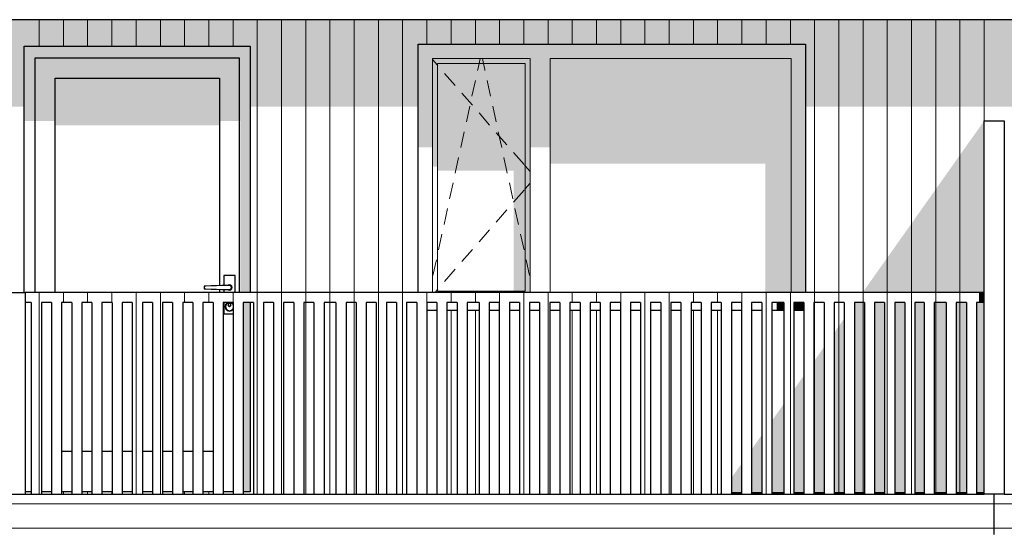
# Model space of a CAD drawing. Header units: millimetres. Extents: x 158900 to 201770, y 72497 to 86342.
# Tile 7 of 13: x 185831 to 190709, y 81000 to 83542. Entities that reach past the tile are written whole.
import ezdxf

# ---------------------------------------------------------------- set-up
doc = ezdxf.new("R2010")
doc.units = ezdxf.units.MM
doc.header["$LTSCALE"] = 0.5
doc.header["$MEASUREMENT"] = 0
doc.linetypes.add('PLINE', pattern=[0])
for name, color, linetype in [('222- Søyler (Nye konstruksjoner)', 7, 'Continuous'), ('23-- Yttervegger(Nye konstruksjoner)', 7, 'Continuous'), ('231- Bærende yttervegger(Nye konstruksjoner)', 7, 'Continuous'), ('244- Vinduer_ dører_ foldevegger(Nye konstruksjoner)', 7, 'Continuous'), ('25-- Dekker(Nye konstruksjoner)', 7, 'Continuous'), ('265- Gesimser_ takrenner og nedløp(Nye konstruksjoner)', 7, 'Continuous')]:
    doc.layers.add(name, color=color, linetype=linetype)
doc.layers.add('234- Vinduer_ dører_ porter(Nye konstruksjoner)', color=7, linetype='Continuous', lineweight=0)
doc.layers.add('235- Utvendig kledning og overflate(Nye konstruksjoner)', color=7, linetype='Continuous', lineweight=0)

# ---------------------------------------------------------------- blocks, each defined once
blk = doc.blocks.new('*X54')
at = {"layer": '235- Utvendig kledning og overflate(Nye konstruksjoner)', "linetype": 'PLINE'}
for p, q in [((185928.2, 83542.1), (185928.2, 83410)), ((185928.2, 83410), (185928.2, 83542.1)), ((186048.2, 83542.1), (186048.2, 83410)), ((186048.2, 83410), (186048.2, 83542.1)), ((186168.2, 83542.1), (186168.2, 83410)), ((186168.2, 83410), (186168.2, 83542.1)), ((186288.3, 83542.1), (186288.3, 83410)), ((186288.3, 83410), (186288.3, 83542.1)), ((186408.3, 83542.1), (186408.3, 83410)), ((186408.3, 83410), (186408.3, 83542.1)), ((186528.3, 83542.1), (186528.3, 83410)), ((186528.3, 83410), (186528.3, 83542.1)), ((186648.4, 83542.1), (186648.4, 83410)), ((186648.4, 83410), (186648.4, 83542.1)), ((186768.4, 83542.1), (186768.4, 83410)), ((186768.4, 83410), (186768.4, 83542.1)), ((186888.4, 83542.1), (186888.4, 83410)), ((186888.4, 83410), (186888.4, 83542.1)), ((187008.4, 83542.1), (187008.4, 82190)), ((187008.4, 82190), (187008.4, 83542.1)), ((187128.5, 83542.1), (187128.5, 82190)), ((187128.5, 82190), (187128.5, 83542.1)), ((187248.5, 83542.1), (187248.5, 82190)), ((187248.5, 82190), (187248.5, 83542.1)), ((187368.5, 83542.1), (187368.5, 82190)), ((187368.5, 82190), (187368.5, 83542.1)), ((187488.6, 83542.1), (187488.6, 82190)), ((187488.6, 82190), (187488.6, 83542.1)), ((187608.6, 83542.1), (187608.6, 82190)), ((187608.6, 82190), (187608.6, 83542.1)), ((187728.6, 83542.1), (187728.6, 82190)), ((187728.6, 82190), (187728.6, 83542.1)), ((187848.7, 83542.1), (187848.7, 83420)), ((187848.7, 83420), (187848.7, 83542.1)), ((187968.7, 83542.1), (187968.7, 83420)), ((187968.7, 83420), (187968.7, 83542.1)), ((188088.7, 83542.1), (188088.7, 83420)), ((188088.7, 83420), (188088.7, 83542.1)), ((188208.8, 83542.1), (188208.8, 83420)), ((188208.8, 83420), (188208.8, 83542.1)), ((188328.8, 83542.1), (188328.8, 83420)), ((188328.8, 83420), (188328.8, 83542.1)), ((188448.8, 83542.1), (188448.8, 83420)), ((188448.8, 83420), (188448.8, 83542.1)), ((188568.9, 83542.1), (188568.9, 83420)), ((188568.9, 83420), (188568.9, 83542.1)), ((188688.9, 83542.1), (188688.9, 83420)), ((188688.9, 83420), (188688.9, 83542.1)), ((188808.9, 83542.1), (188808.9, 83420)), ((188808.9, 83420), (188808.9, 83542.1)), ((188928.9, 83542.1), (188928.9, 83420)), ((188928.9, 83420), (188928.9, 83542.1)), ((189049, 83542.1), (189049, 83420)), ((189049, 83420), (189049, 83542.1)), ((189169, 83542.1), (189169, 83420)), ((189169, 83420), (189169, 83542.1)), ((189289, 83542.1), (189289, 83420)), ((189289, 83420), (189289, 83542.1)), ((189409.1, 83542.1), (189409.1, 83420)), ((189409.1, 83420), (189409.1, 83542.1)), ((189529.1, 83542.1), (189529.1, 83420)), ((189529.1, 83420), (189529.1, 83542.1)), ((189649.1, 83542.1), (189649.1, 83420)), ((189649.1, 83420), (189649.1, 83542.1)), ((189769.2, 83542.1), (189769.2, 82190)), ((189769.2, 82190), (189769.2, 83542.1)), ((189889.2, 83542.1), (189889.2, 82190)), ((189889.2, 82190), (189889.2, 83542.1)), ((190009.2, 83542.1), (190009.2, 82190)), ((190009.2, 82190), (190009.2, 83542.1)), ((190129.3, 83542.1), (190129.3, 82190)), ((190129.3, 82190), (190129.3, 83542.1)), ((190249.3, 83542.1), (190249.3, 82190)), ((190249.3, 82190), (190249.3, 83542.1)), ((190369.3, 83542.1), (190369.3, 82190)), ((190369.3, 82190), (190369.3, 83542.1)), ((190489.3, 83542.1), (190489.3, 82190)), ((190489.3, 82190), (190489.3, 83542.1)), ((190609.4, 83542.1), (190609.4, 83040)), ((190609.4, 83040), (190609.4, 83542.1))]:
    blk.add_line(p, q, dxfattribs=at)
blk = doc.blocks.new('*X58')
at = {"layer": '235- Utvendig kledning og overflate(Nye konstruksjoner)', "linetype": 'PLINE'}
for p, q in [((187248.5, 82140), (187248.5, 81200)), ((187248.5, 81200), (187248.5, 82140))]:
    blk.add_line(p, q, dxfattribs=at)
blk = doc.blocks.new('*X59')
at = {"layer": '235- Utvendig kledning og overflate(Nye konstruksjoner)', "linetype": 'PLINE'}
for p, q in [((187368.5, 82140), (187368.5, 81200)), ((187368.5, 81200), (187368.5, 82140))]:
    blk.add_line(p, q, dxfattribs=at)
blk = doc.blocks.new('*X60')
at = {"layer": '235- Utvendig kledning og overflate(Nye konstruksjoner)', "linetype": 'PLINE'}
for p, q in [((187488.6, 82140), (187488.6, 81200)), ((187488.6, 81200), (187488.6, 82140))]:
    blk.add_line(p, q, dxfattribs=at)
blk = doc.blocks.new('*X64')
at = {"layer": '235- Utvendig kledning og overflate(Nye konstruksjoner)', "linetype": 'PLINE'}
for p, q in [((187848.7, 82100), (187848.7, 81200)), ((187848.7, 81200), (187848.7, 82100))]:
    blk.add_line(p, q, dxfattribs=at)
blk = doc.blocks.new('*X65')
at = {"layer": '235- Utvendig kledning og overflate(Nye konstruksjoner)', "linetype": 'PLINE'}
for p, q in [((187968.7, 82100), (187968.7, 81200)), ((187968.7, 81200), (187968.7, 82100))]:
    blk.add_line(p, q, dxfattribs=at)
blk = doc.blocks.new('*X66')
at = {"layer": '235- Utvendig kledning og overflate(Nye konstruksjoner)', "linetype": 'PLINE'}
for p, q in [((188088.7, 82100), (188088.7, 81200)), ((188088.7, 81200), (188088.7, 82100))]:
    blk.add_line(p, q, dxfattribs=at)
blk = doc.blocks.new('*X71')
at = {"layer": '235- Utvendig kledning og overflate(Nye konstruksjoner)', "linetype": 'PLINE'}
for p, q in [((188568.9, 82100), (188568.9, 81200)), ((188568.9, 81200), (188568.9, 82100))]:
    blk.add_line(p, q, dxfattribs=at)
blk = doc.blocks.new('*X72')
at = {"layer": '235- Utvendig kledning og overflate(Nye konstruksjoner)', "linetype": 'PLINE'}
for p, q in [((188688.9, 82100), (188688.9, 81200)), ((188688.9, 81200), (188688.9, 82100))]:
    blk.add_line(p, q, dxfattribs=at)
blk = doc.blocks.new('*X77')
at = {"layer": '235- Utvendig kledning og overflate(Nye konstruksjoner)', "linetype": 'PLINE'}
for p, q in [((189169, 82100), (189169, 81200)), ((189169, 81200), (189169, 82100))]:
    blk.add_line(p, q, dxfattribs=at)
blk = doc.blocks.new('*X78')
at = {"layer": '235- Utvendig kledning og overflate(Nye konstruksjoner)', "linetype": 'PLINE'}
for p, q in [((189289, 82100), (189289, 81200)), ((189289, 81200), (189289, 82100))]:
    blk.add_line(p, q, dxfattribs=at)
blk = doc.blocks.new('*X83')
at = {"layer": '235- Utvendig kledning og overflate(Nye konstruksjoner)', "linetype": 'PLINE'}
for p, q in [((189769.2, 82140), (189769.2, 81200)), ((189769.2, 81200), (189769.2, 82140))]:
    blk.add_line(p, q, dxfattribs=at)
blk = doc.blocks.new('*X84')
at = {"layer": '235- Utvendig kledning og overflate(Nye konstruksjoner)', "linetype": 'PLINE'}
for p, q in [((189889.2, 82140), (189889.2, 81200)), ((189889.2, 81200), (189889.2, 82140))]:
    blk.add_line(p, q, dxfattribs=at)
blk = doc.blocks.new('*X85')
at = {"layer": '235- Utvendig kledning og overflate(Nye konstruksjoner)', "linetype": 'PLINE'}
for p, q in [((190009.2, 82140), (190009.2, 81200)), ((190009.2, 81200), (190009.2, 82140))]:
    blk.add_line(p, q, dxfattribs=at)
blk = doc.blocks.new('*X89')
at = {"layer": '235- Utvendig kledning og overflate(Nye konstruksjoner)', "linetype": 'PLINE'}
for p, q in [((190369.3, 82140), (190369.3, 81200)), ((190369.3, 81200), (190369.3, 82140))]:
    blk.add_line(p, q, dxfattribs=at)
blk = doc.blocks.new('*X90')
at = {"layer": '235- Utvendig kledning og overflate(Nye konstruksjoner)', "linetype": 'PLINE'}
for p, q in [((190489.3, 82140), (190489.3, 81200)), ((190489.3, 81200), (190489.3, 82140))]:
    blk.add_line(p, q, dxfattribs=at)
blk = doc.blocks.new('*X148')
at = {"layer": '235- Utvendig kledning og overflate(Nye konstruksjoner)', "linetype": 'PLINE'}
for p, q in [((186048.2, 81200), (186048.2, 81190)), ((186048.2, 81190), (186048.2, 81200))]:
    blk.add_line(p, q, dxfattribs=at)
blk = doc.blocks.new('*X149')
at = {"layer": '235- Utvendig kledning og overflate(Nye konstruksjoner)', "linetype": 'PLINE'}
for p, q in [((186168.2, 81200), (186168.2, 81190)), ((186168.2, 81190), (186168.2, 81200))]:
    blk.add_line(p, q, dxfattribs=at)
blk = doc.blocks.new('*X150')
at = {"layer": '235- Utvendig kledning og overflate(Nye konstruksjoner)', "linetype": 'PLINE'}
for p, q in [((186288.3, 81200), (186288.3, 81190)), ((186288.3, 81190), (186288.3, 81200))]:
    blk.add_line(p, q, dxfattribs=at)
blk = doc.blocks.new('*X154')
at = {"layer": '235- Utvendig kledning og overflate(Nye konstruksjoner)', "linetype": 'PLINE'}
for p, q in [((186648.4, 81200), (186648.4, 81190)), ((186648.4, 81190), (186648.4, 81200))]:
    blk.add_line(p, q, dxfattribs=at)
blk = doc.blocks.new('*X155')
at = {"layer": '235- Utvendig kledning og overflate(Nye konstruksjoner)', "linetype": 'PLINE'}
for p, q in [((186768.4, 81200), (186768.4, 81190)), ((186768.4, 81190), (186768.4, 81200))]:
    blk.add_line(p, q, dxfattribs=at)
blk = doc.blocks.new('*X156')
at = {"layer": '235- Utvendig kledning og overflate(Nye konstruksjoner)', "linetype": 'PLINE'}
for p, q in [((186888.4, 81200), (186888.4, 81190)), ((186888.4, 81190), (186888.4, 81200))]:
    blk.add_line(p, q, dxfattribs=at)
blk = doc.blocks.new('*X160')
at = {"layer": '235- Utvendig kledning og overflate(Nye konstruksjoner)', "linetype": 'PLINE'}
for p, q in [((187248.5, 81200), (187248.5, 81190)), ((187248.5, 81190), (187248.5, 81200))]:
    blk.add_line(p, q, dxfattribs=at)
blk = doc.blocks.new('*X161')
at = {"layer": '235- Utvendig kledning og overflate(Nye konstruksjoner)', "linetype": 'PLINE'}
for p, q in [((187368.5, 81200), (187368.5, 81190)), ((187368.5, 81190), (187368.5, 81200))]:
    blk.add_line(p, q, dxfattribs=at)
blk = doc.blocks.new('*X162')
at = {"layer": '235- Utvendig kledning og overflate(Nye konstruksjoner)', "linetype": 'PLINE'}
for p, q in [((187488.6, 81200), (187488.6, 81190)), ((187488.6, 81190), (187488.6, 81200))]:
    blk.add_line(p, q, dxfattribs=at)
blk = doc.blocks.new('*X166')
at = {"layer": '235- Utvendig kledning og overflate(Nye konstruksjoner)', "linetype": 'PLINE'}
for p, q in [((187848.7, 81200), (187848.7, 81190)), ((187848.7, 81190), (187848.7, 81200))]:
    blk.add_line(p, q, dxfattribs=at)
blk = doc.blocks.new('*X167')
at = {"layer": '235- Utvendig kledning og overflate(Nye konstruksjoner)', "linetype": 'PLINE'}
for p, q in [((187968.7, 81200), (187968.7, 81190)), ((187968.7, 81190), (187968.7, 81200))]:
    blk.add_line(p, q, dxfattribs=at)
blk = doc.blocks.new('*X168')
at = {"layer": '235- Utvendig kledning og overflate(Nye konstruksjoner)', "linetype": 'PLINE'}
for p, q in [((188088.7, 81200), (188088.7, 81190)), ((188088.7, 81190), (188088.7, 81200))]:
    blk.add_line(p, q, dxfattribs=at)
blk = doc.blocks.new('*X173')
at = {"layer": '235- Utvendig kledning og overflate(Nye konstruksjoner)', "linetype": 'PLINE'}
for p, q in [((188568.9, 81200), (188568.9, 81190)), ((188568.9, 81190), (188568.9, 81200))]:
    blk.add_line(p, q, dxfattribs=at)
blk = doc.blocks.new('*X174')
at = {"layer": '235- Utvendig kledning og overflate(Nye konstruksjoner)', "linetype": 'PLINE'}
for p, q in [((188688.9, 81200), (188688.9, 81190)), ((188688.9, 81190), (188688.9, 81200))]:
    blk.add_line(p, q, dxfattribs=at)
blk = doc.blocks.new('*X179')
at = {"layer": '235- Utvendig kledning og overflate(Nye konstruksjoner)', "linetype": 'PLINE'}
for p, q in [((189169, 81200), (189169, 81190)), ((189169, 81190), (189169, 81200))]:
    blk.add_line(p, q, dxfattribs=at)
blk = doc.blocks.new('*X180')
at = {"layer": '235- Utvendig kledning og overflate(Nye konstruksjoner)', "linetype": 'PLINE'}
for p, q in [((189289, 81200), (189289, 81190)), ((189289, 81190), (189289, 81200))]:
    blk.add_line(p, q, dxfattribs=at)
blk = doc.blocks.new('*X185')
at = {"layer": '235- Utvendig kledning og overflate(Nye konstruksjoner)', "linetype": 'PLINE'}
for p, q in [((189769.2, 81200), (189769.2, 81190)), ((189769.2, 81190), (189769.2, 81200))]:
    blk.add_line(p, q, dxfattribs=at)
blk = doc.blocks.new('*X186')
at = {"layer": '235- Utvendig kledning og overflate(Nye konstruksjoner)', "linetype": 'PLINE'}
for p, q in [((189889.2, 81200), (189889.2, 81190)), ((189889.2, 81190), (189889.2, 81200))]:
    blk.add_line(p, q, dxfattribs=at)
blk = doc.blocks.new('*X187')
at = {"layer": '235- Utvendig kledning og overflate(Nye konstruksjoner)', "linetype": 'PLINE'}
for p, q in [((190009.2, 81200), (190009.2, 81190)), ((190009.2, 81190), (190009.2, 81200))]:
    blk.add_line(p, q, dxfattribs=at)
blk = doc.blocks.new('*X191')
at = {"layer": '235- Utvendig kledning og overflate(Nye konstruksjoner)', "linetype": 'PLINE'}
for p, q in [((190369.3, 81200), (190369.3, 81190)), ((190369.3, 81190), (190369.3, 81200))]:
    blk.add_line(p, q, dxfattribs=at)
blk = doc.blocks.new('*X192')
at = {"layer": '235- Utvendig kledning og overflate(Nye konstruksjoner)', "linetype": 'PLINE'}
for p, q in [((190489.3, 81200), (190489.3, 81190)), ((190489.3, 81190), (190489.3, 81200))]:
    blk.add_line(p, q, dxfattribs=at)
blk = doc.blocks.new('*X270')
at = {"layer": '235- Utvendig kledning og overflate(Nye konstruksjoner)', "linetype": 'PLINE'}
for p, q in [((185759.1, 81141), (187997.3, 81141)), ((188000, 81141), (185759.1, 81141)), ((187997.3, 81141), (190658.9, 81141)), ((190658.9, 81141), (188000, 81141)), ((185759.1, 81021), (187997.3, 81021)), ((188000, 81021), (185759.1, 81021)), ((187997.3, 81021), (190658.9, 81021)), ((190658.9, 81021), (188000, 81021))]:
    blk.add_line(p, q, dxfattribs=at)
blk = doc.blocks.new('*X277')
at = {"layer": '235- Utvendig kledning og overflate(Nye konstruksjoner)', "linetype": 'PLINE'}
for p, q in [((187128.5, 82140), (187128.5, 81190)), ((187128.5, 81190), (187128.5, 82140))]:
    blk.add_line(p, q, dxfattribs=at)
blk = doc.blocks.new('*X278')
at = {"layer": '235- Utvendig kledning og overflate(Nye konstruksjoner)', "linetype": 'PLINE'}
for p, q in [((187008.4, 82140), (187008.4, 81190)), ((187008.4, 81190), (187008.4, 82140))]:
    blk.add_line(p, q, dxfattribs=at)
blk = doc.blocks.new('*X283')
at = {"layer": '235- Utvendig kledning og overflate(Nye konstruksjoner)', "linetype": 'PLINE'}
for p, q in [((186528.3, 82140), (186528.3, 81190)), ((186528.3, 81190), (186528.3, 82140))]:
    blk.add_line(p, q, dxfattribs=at)
blk = doc.blocks.new('*X284')
at = {"layer": '235- Utvendig kledning og overflate(Nye konstruksjoner)', "linetype": 'PLINE'}
for p, q in [((186408.3, 82140), (186408.3, 81190)), ((186408.3, 81190), (186408.3, 82140))]:
    blk.add_line(p, q, dxfattribs=at)
blk = doc.blocks.new('*X288')
at = {"layer": '235- Utvendig kledning og overflate(Nye konstruksjoner)', "linetype": 'PLINE'}
for p, q in [((187608.6, 82140), (187608.6, 81190)), ((187608.6, 81190), (187608.6, 82140))]:
    blk.add_line(p, q, dxfattribs=at)
blk = doc.blocks.new('*X290')
at = {"layer": '235- Utvendig kledning og overflate(Nye konstruksjoner)', "linetype": 'PLINE'}
for p, q in [((187728.6, 82140), (187728.6, 81190)), ((187728.6, 81190), (187728.6, 82140))]:
    blk.add_line(p, q, dxfattribs=at)
blk = doc.blocks.new('*X292')
at = {"layer": '235- Utvendig kledning og overflate(Nye konstruksjoner)', "linetype": 'PLINE'}
for p, q in [((185928.2, 82190), (185928.2, 82140)), ((185928.2, 82140), (185928.2, 82190)), ((186048.2, 82190), (186048.2, 82140)), ((186048.2, 82140), (186048.2, 82190)), ((186168.2, 82190), (186168.2, 82140)), ((186168.2, 82140), (186168.2, 82190)), ((186288.3, 82190), (186288.3, 82140)), ((186288.3, 82140), (186288.3, 82190)), ((186408.3, 82190), (186408.3, 82140)), ((186408.3, 82140), (186408.3, 82190)), ((186528.3, 82190), (186528.3, 82140)), ((186528.3, 82140), (186528.3, 82190)), ((186648.4, 82190), (186648.4, 82140)), ((186648.4, 82140), (186648.4, 82190)), ((186768.4, 82190), (186768.4, 82140)), ((186768.4, 82140), (186768.4, 82190)), ((186888.4, 82190), (186888.4, 82140)), ((186888.4, 82140), (186888.4, 82190)), ((187008.4, 82190), (187008.4, 82140)), ((187008.4, 82140), (187008.4, 82190)), ((187128.5, 82190), (187128.5, 82140)), ((187128.5, 82140), (187128.5, 82190)), ((187248.5, 82190), (187248.5, 82140)), ((187248.5, 82140), (187248.5, 82190)), ((187368.5, 82190), (187368.5, 82140)), ((187368.5, 82140), (187368.5, 82190)), ((187488.6, 82190), (187488.6, 82140)), ((187488.6, 82140), (187488.6, 82190)), ((187608.6, 82190), (187608.6, 82140)), ((187608.6, 82140), (187608.6, 82190)), ((187728.6, 82190), (187728.6, 82140)), ((187728.6, 82140), (187728.6, 82190)), ((187848.7, 82190), (187848.7, 82140)), ((187848.7, 82140), (187848.7, 82190)), ((187968.7, 82190), (187968.7, 82140)), ((187968.7, 82140), (187968.7, 82190)), ((188088.7, 82190), (188088.7, 82140)), ((188088.7, 82140), (188088.7, 82190)), ((188208.8, 82190), (188208.8, 82140)), ((188208.8, 82140), (188208.8, 82190)), ((188328.8, 82190), (188328.8, 82140)), ((188328.8, 82140), (188328.8, 82190)), ((188448.8, 82190), (188448.8, 82140)), ((188448.8, 82140), (188448.8, 82190)), ((188568.9, 82190), (188568.9, 82140)), ((188568.9, 82140), (188568.9, 82190)), ((188688.9, 82190), (188688.9, 82140)), ((188688.9, 82140), (188688.9, 82190)), ((188808.9, 82190), (188808.9, 82140)), ((188808.9, 82140), (188808.9, 82190)), ((188928.9, 82190), (188928.9, 82140)), ((188928.9, 82140), (188928.9, 82190)), ((189049, 82190), (189049, 82140)), ((189049, 82140), (189049, 82190)), ((189169, 82190), (189169, 82140)), ((189169, 82140), (189169, 82190)), ((189289, 82190), (189289, 82140)), ((189289, 82140), (189289, 82190)), ((189409.1, 82190), (189409.1, 82140)), ((189409.1, 82140), (189409.1, 82190)), ((189529.1, 82190), (189529.1, 82140)), ((189529.1, 82140), (189529.1, 82190)), ((189649.1, 82190), (189649.1, 82140)), ((189649.1, 82140), (189649.1, 82190)), ((189769.2, 82190), (189769.2, 82140)), ((189769.2, 82140), (189769.2, 82190)), ((189889.2, 82190), (189889.2, 82140)), ((189889.2, 82140), (189889.2, 82190)), ((190009.2, 82190), (190009.2, 82140)), ((190009.2, 82140), (190009.2, 82190)), ((190129.3, 82190), (190129.3, 82140)), ((190129.3, 82140), (190129.3, 82190)), ((190249.3, 82190), (190249.3, 82140)), ((190249.3, 82140), (190249.3, 82190)), ((190369.3, 82190), (190369.3, 82140)), ((190369.3, 82140), (190369.3, 82190)), ((190489.3, 82190), (190489.3, 82140)), ((190489.3, 82140), (190489.3, 82190))]:
    blk.add_line(p, q, dxfattribs=at)
blk = doc.blocks.new('*X296')
at = {"layer": '235- Utvendig kledning og overflate(Nye konstruksjoner)', "linetype": 'PLINE'}
for p, q in [((185928.2, 82140), (185928.2, 81190)), ((185928.2, 81190), (185928.2, 82140))]:
    blk.add_line(p, q, dxfattribs=at)
blk = doc.blocks.new('*X297')
at = {"layer": '235- Utvendig kledning og overflate(Nye konstruksjoner)', "linetype": 'PLINE'}
for p, q in [((190609.4, 83040), (190609.4, 81190)), ((190609.4, 81190), (190609.4, 83040))]:
    blk.add_line(p, q, dxfattribs=at)
blk = doc.blocks.new('*X299')
at = {"layer": '235- Utvendig kledning og overflate(Nye konstruksjoner)', "linetype": 'PLINE'}
for p, q in [((188448.8, 82140), (188448.8, 81190)), ((188448.8, 81190), (188448.8, 82140))]:
    blk.add_line(p, q, dxfattribs=at)
blk = doc.blocks.new('*X300')
at = {"layer": '235- Utvendig kledning og overflate(Nye konstruksjoner)', "linetype": 'PLINE'}
for p, q in [((188328.8, 82140), (188328.8, 81190)), ((188328.8, 81190), (188328.8, 82140))]:
    blk.add_line(p, q, dxfattribs=at)
blk = doc.blocks.new('*X301')
at = {"layer": '235- Utvendig kledning og overflate(Nye konstruksjoner)', "linetype": 'PLINE'}
for p, q in [((188208.8, 82140), (188208.8, 81190)), ((188208.8, 81190), (188208.8, 82140))]:
    blk.add_line(p, q, dxfattribs=at)
blk = doc.blocks.new('*X305')
at = {"layer": '235- Utvendig kledning og overflate(Nye konstruksjoner)', "linetype": 'PLINE'}
for p, q in [((189048.97536, 82140), (189048.97536, 81190)), ((189048.97536, 81190), (189048.97536, 82140))]:
    blk.add_line(p, q, dxfattribs=at)
blk = doc.blocks.new('*X306')
at = {"layer": '235- Utvendig kledning og overflate(Nye konstruksjoner)', "linetype": 'PLINE'}
for p, q in [((188928.9, 82140), (188928.9, 81190)), ((188928.9, 81190), (188928.9, 82140))]:
    blk.add_line(p, q, dxfattribs=at)
blk = doc.blocks.new('*X307')
at = {"layer": '235- Utvendig kledning og overflate(Nye konstruksjoner)', "linetype": 'PLINE'}
for p, q in [((188808.9, 82140), (188808.9, 81190)), ((188808.9, 81190), (188808.9, 82140))]:
    blk.add_line(p, q, dxfattribs=at)
blk = doc.blocks.new('*X310')
at = {"layer": '235- Utvendig kledning og overflate(Nye konstruksjoner)', "linetype": 'PLINE'}
for p, q in [((189529.1, 82140), (189529.1, 81190)), ((189529.1, 81190), (189529.1, 82140))]:
    blk.add_line(p, q, dxfattribs=at)
blk = doc.blocks.new('*X311')
at = {"layer": '235- Utvendig kledning og overflate(Nye konstruksjoner)', "linetype": 'PLINE'}
for p, q in [((189409.1, 82140), (189409.1, 81190)), ((189409.1, 81190), (189409.1, 82140))]:
    blk.add_line(p, q, dxfattribs=at)
blk = doc.blocks.new('*X312')
at = {"layer": '235- Utvendig kledning og overflate(Nye konstruksjoner)', "linetype": 'PLINE'}
for p, q in [((189649.1, 82140), (189649.1, 81190)), ((189649.1, 81190), (189649.1, 82140))]:
    blk.add_line(p, q, dxfattribs=at)
blk = doc.blocks.new('*X317')
at = {"layer": '235- Utvendig kledning og overflate(Nye konstruksjoner)', "linetype": 'PLINE'}
for p, q in [((190129.3, 82140), (190129.3, 81190)), ((190129.3, 81190), (190129.3, 82140))]:
    blk.add_line(p, q, dxfattribs=at)
blk = doc.blocks.new('*X318')
at = {"layer": '235- Utvendig kledning og overflate(Nye konstruksjoner)', "linetype": 'PLINE'}
for p, q in [((190249.3, 82140), (190249.3, 81190)), ((190249.3, 81190), (190249.3, 82140))]:
    blk.add_line(p, q, dxfattribs=at)
blk = doc.blocks.new('*X371')
at = {"layer": '235- Utvendig kledning og overflate(Nye konstruksjoner)', "linetype": 'PLINE'}
for p, q in [((190659.1, 81141), (191997.3, 81141)), ((192000, 81141), (190659.1, 81141)), ((190659.1, 81021), (191997.3, 81021)), ((192000, 81021), (190659.1, 81021))]:
    blk.add_line(p, q, dxfattribs=at)

msp = doc.modelspace()

# ---------------------------------------------------------------- hatches: boundary and pattern name
at = {"layer": '23-- Yttervegger(Nye konstruksjoner)', "linetype": 'Continuous'}
for points in [[(182691.9, 83110.8), (183643.9, 83110.8), (183643.9, 83420), (185563.9, 83420), (185563.9, 83110.8), (185853.9, 83110.8), (185853.9, 83410), (186973.9, 83410), (186973.9, 83110.8), (187804.9, 83110.8), (187804.9, 83420), (189724.9, 83420), (189724.9, 83110.8), (190658.9, 83110.8), (190658.9, 83542.1), (182691.9, 83542.1)], [(190658.9, 83542.1), (190658.9, 83110.8), (191592.8, 83110.8), (191592.8, 83420), (193512.8, 83420), (193512.8, 83110.8), (194343.9, 83110.8), (194343.9, 83410), (195463.9, 83410), (195463.9, 83110.8), (195753.9, 83110.8), (195753.9, 83420), (197673.9, 83420), (197673.9, 83110.8), (198106.6, 83110.8), (198106.6, 82880.5), (198306.6, 82713.3), (198306.6, 81200), (198394.9, 81200), (198394.9, 82894.6), (198243.2, 83021.3), (198243.2, 83110.8), (198394.9, 83110.8), (198394.9, 83542.1)], [(190007.8, 82190), (190608.9, 82190), (190608.9, 83040)], [(189966.1, 81200), (190016.1, 81200), (190016.1, 82140), (189972.5, 82140), (189966.1, 82131)], [(190116.1, 82140), (190066.1, 82140), (190066.1, 81200), (190116.1, 81200)], [(190166.1, 81200), (190216.1, 81200), (190216.1, 82140), (190166.1, 82140)], [(190311.8, 82140), (190266.1, 82140), (190266.1, 81200), (190311.8, 81200)], [(190361.8, 82140), (190361.8, 81200), (190420.9, 81200), (190420.9, 82140)], [(190470.9, 82140), (190470.9, 81200), (190520.9, 81200), (190520.9, 82140)], [(190570.9, 81200), (190608.9, 81200), (190608.9, 82140), (190570.9, 82140)], [(189866.1, 81200), (189916.1, 81200), (189916.1, 82060.3), (189866.1, 81989.6)], [(189766.1, 81200), (189816.1, 81200), (189816.1, 81918.9), (189766.1, 81848.2)], [(189666.1, 81200), (189716.1, 81200), (189716.1, 81777.5), (189666.1, 81706.8)], [(189557.1, 81200), (189616.1, 81200), (189616.1, 81636), (189557.1, 81552.6)], [(189457.1, 81200), (189507.1, 81200), (189507.1, 81481.9), (189457.1, 81411.2)], [(189357.1, 81200), (189407.1, 81200), (189407.1, 81340.5), (189357.1, 81269.8)], [(189300.7, 81190), (189307.1, 81190), (189307.1, 81199)], [(189357.1, 81190), (189407.1, 81190), (189407.1, 81200), (189357.1, 81200)], [(189507.1, 81200), (189457.1, 81200), (189457.1, 81190), (189507.1, 81190)], [(189557.1, 81200), (189557.1, 81190), (189616.1, 81190), (189616.1, 81200)], [(189666.1, 81190), (189716.1, 81190), (189716.1, 81200), (189666.1, 81200)], [(189816.1, 81200), (189766.1, 81200), (189766.1, 81190), (189816.1, 81190)], [(189866.1, 81200), (189866.1, 81190), (189916.1, 81190), (189916.1, 81200)], [(189966.1, 81200), (189966.1, 81190), (190016.1, 81190), (190016.1, 81200)], [(190066.1, 81200), (190066.1, 81190), (190116.1, 81190), (190116.1, 81200)], [(190166.1, 81190), (190216.1, 81190), (190216.1, 81200), (190166.1, 81200)], [(190311.8, 81200), (190266.1, 81200), (190266.1, 81190), (190311.8, 81190)], [(190361.8, 81190), (190420.9, 81190), (190420.9, 81200), (190361.8, 81200)], [(190520.9, 81200), (190470.9, 81200), (190470.9, 81190), (190520.9, 81190)], [(190570.9, 81190), (190608.9, 81190), (190608.9, 81200), (190570.9, 81200)], [(190658.9, 81000), (190659.1, 81000), (190659.1, 81190), (190658.9, 81190)]]:
    msp.add_hatch(color=256, dxfattribs=at).paths.add_polyline_path(points)
at = {"layer": '231- Bærende yttervegger(Nye konstruksjoner)', "linetype": 'Continuous'}
msp.add_hatch(color=256, dxfattribs=at).paths.add_polyline_path([(190583.9, 82190), (190583.9, 82140), (190608.9, 82140), (190608.9, 82190)])
at = {"layer": '244- Vinduer_ dører_ foldevegger(Nye konstruksjoner)', "linetype": 'Continuous'}
for points in [[(186973.9, 83410), (185853.9, 83410), (185853.9, 83340), (185906.9, 83340), (185906.9, 83352), (186920.9, 83352), (186920.9, 83340), (186973.9, 83340)], [(188359.9, 83349), (188459.9, 83349), (189653.9, 83349), (189724.9, 83349), (189724.9, 83420), (187804.9, 83420), (187804.9, 83349), (187875.9, 83349)], [(185853.9, 83340), (185853.9, 83040.1), (185906.9, 83040.1), (185906.9, 83340)], [(186920.9, 83352), (185906.9, 83352), (185906.9, 83252), (186006.9, 83252), (186820.9, 83252), (186920.9, 83252)], [(186973.9, 83340), (186920.9, 83340), (186920.9, 83040.1), (186923.9, 83040.1), (186923.9, 82190), (186973.9, 82190)], [(187875.9, 83349), (187804.9, 83349), (187804.9, 82908.6), (187875.9, 82908.6)], [(188359.9, 83349), (187875.9, 83349), (187875.9, 83324), (187900.9, 83324), (188334.9, 83324), (188359.9, 83324)], [(187875.9, 83324), (187875.9, 82813.8), (187900.9, 82813.8), (187900.9, 83324)], [(188334.9, 83324), (187900.9, 83324), (187900.9, 82792.6), (188277.9, 82792.6), (188277.9, 82196), (188334.9, 82196)], [(188334.9, 83324), (188334.9, 82196), (188359.9, 82196), (188359.9, 83324)], [(188359.9, 82908.6), (188459.9, 82908.6), (188459.9, 83349), (188359.9, 83349)], [(188459.9, 82828), (189524.9, 82828), (189524.9, 82190), (189653.9, 82190), (189653.9, 83349), (188459.9, 83349)], [(189724.9, 83349), (189653.9, 83349), (189653.9, 82190), (189724.9, 82190)], [(186006.9, 83252), (185906.9, 83252), (185906.9, 83040.1), (186006.9, 83040.1)], [(186006.9, 83017.5), (186820.9, 83017.5), (186820.9, 83252), (186006.9, 83252)], [(186920.9, 83252), (186820.9, 83252), (186820.9, 83040.1), (186920.9, 83040.1)], [(186864.5, 82204), (186863.1, 82204), (186864.4, 82202.7), (186864.9, 82203.6)], [(186864.9, 82203.6), (186864.4, 82202.7), (186870.9, 82201), (186870.9, 82202)], [(186870.9, 82201), (186877.4, 82202.7), (186876.9, 82203.6), (186870.9, 82202)], [(186876.9, 82203.6), (186877.4, 82202.7), (186882.1, 82207.5), (186881.3, 82208)], [(188359.9, 82196), (188292.9, 82196), (188292.9, 82190), (188359.9, 82190)], [(186939.1, 81200), (186973.9, 81200), (186973.9, 82140), (186939.1, 82140)], [(189581.9, 82100), (189616.1, 82100), (189616.1, 82140), (189581.9, 82140)], [(189666.1, 82100), (189716.1, 82100), (189716.1, 82140), (189666.1, 82140)], [(186851.8, 82130), (186848.9, 82119), (186850.9, 82119), (186853.6, 82129)], [(186848.9, 82119), (186851.8, 82108), (186853.6, 82109), (186850.9, 82119)], [(186853.6, 82109), (186851.8, 82108), (186859.9, 82099.9), (186860.9, 82101.7)], [(186859.9, 82099.9), (186870.9, 82097), (186870.9, 82099), (186860.9, 82101.7)], [(186865.9, 82123.1), (186863.9, 82128), (186862.9, 82128), (186865.2, 82122.3)], [(186870.9, 82121), (186865.9, 82123.1), (186865.2, 82122.3), (186870.9, 82120)], [(186875.8, 82123.1), (186870.9, 82121), (186870.9, 82120), (186876.5, 82122.3)], [(186870.9, 82099), (186870.9, 82097), (186881.9, 82099.9), (186880.9, 82101.7)]]:
    msp.add_hatch(color=256, dxfattribs=at).paths.add_polyline_path(points)

# ---------------------------------------------------------------- linework, layer by layer
at = {"layer": '222- Søyler (Nye konstruksjoner)', "linetype": 'PLINE'}
msp.add_line((190658.9, 81000), (190659.1, 81000), dxfattribs=at)
at = {"layer": '23-- Yttervegger(Nye konstruksjoner)', "linetype": 'PLINE'}
for p, q in [((185889.1, 81200), (185859.1, 81200)), ((185989.1, 81200), (185939.1, 81200)), ((186089.1, 81200), (186039.1, 81200)), ((186189.1, 81200), (186139.1, 81200)), ((186289.1, 81200), (186239.1, 81200)), ((186389.1, 81200), (186339.1, 81200)), ((186489.1, 81200), (186439.1, 81200)), ((186589.1, 81200), (186539.1, 81200)), ((186689.1, 81200), (186639.1, 81200)), ((186789.1, 81200), (186739.1, 81200)), ((186889.1, 81200), (186839.1, 81200)), ((186973.9, 81200), (186939.1, 81200))]:
    msp.add_line(p, q, dxfattribs=at)
at = {"layer": '231- Bærende yttervegger(Nye konstruksjoner)', "linetype": 'PLINE'}
for p, q in [((190608.9, 83040), (190708.9, 83040)), ((190608.9, 81190), (190608.9, 83040)), ((190708.9, 83040), (190708.9, 81190)), ((185759.1, 82190), (185859.1, 82190)), ((185859.1, 82190), (185859.1, 81190)), ((190608.9, 82190), (185859.1, 82190)), ((185889.1, 82140), (185859.1, 82140)), ((185889.1, 82140), (185889.1, 81190)), ((185989.1, 82140), (185939.1, 82140)), ((185939.1, 82140), (185939.1, 81190)), ((185989.1, 82140), (185989.1, 81190)), ((186039.1, 82140), (186039.1, 81190)), ((186089.1, 82140), (186039.1, 82140)), ((186089.1, 82140), (186089.1, 81190)), ((186139.1, 82140), (186139.1, 81190)), ((186189.1, 82140), (186139.1, 82140)), ((186189.1, 82140), (186189.1, 81190)), ((186239.1, 82140), (186239.1, 81190)), ((186289.1, 82140), (186239.1, 82140)), ((186289.1, 82140), (186289.1, 81190)), ((186339.1, 82140), (186339.1, 81190)), ((186389.1, 82140), (186339.1, 82140)), ((186389.1, 82140), (186389.1, 81190)), ((186439.1, 82140), (186439.1, 81190)), ((186489.1, 82140), (186439.1, 82140)), ((186489.1, 82140), (186489.1, 81190)), ((186539.1, 82140), (186539.1, 81190)), ((186589.1, 82140), (186539.1, 82140)), ((186589.1, 82140), (186589.1, 81190)), ((186639.1, 82140), (186639.1, 81190)), ((186689.1, 82140), (186639.1, 82140)), ((186689.1, 82140), (186689.1, 81190)), ((186739.1, 82140), (186739.1, 81190)), ((186789.1, 82140), (186739.1, 82140)), ((186789.1, 82140), (186789.1, 81190)), ((186839.1, 82140), (186839.1, 81190)), ((186889.1, 82140), (186839.1, 82140)), ((186889.1, 82140), (186889.1, 81190)), ((186939.1, 82140), (186939.1, 81190)), ((186989.1, 82140), (186939.1, 82140)), ((186989.1, 82140), (186989.1, 81190)), ((187039.1, 82140), (187039.1, 81190)), ((187089.1, 82140), (187039.1, 82140)), ((187089.1, 82140), (187089.1, 81190)), ((187139.1, 82140), (187139.1, 81190)), ((187189.1, 82140), (187139.1, 82140)), ((187189.1, 82140), (187189.1, 81190)), ((187239.1, 82140), (187239.1, 81190)), ((187289.1, 82140), (187239.1, 82140)), ((187289.1, 82140), (187289.1, 81190)), ((187339.1, 82140), (187339.1, 81190)), ((187398.1, 82140), (187339.1, 82140)), ((187398.1, 82140), (187398.1, 81190)), ((187448.1, 82140), (187448.1, 81190)), ((187498.1, 82140), (187448.1, 82140)), ((187498.1, 82140), (187498.1, 81190)), ((187548.1, 82140), (187548.1, 81190)), ((187598.1, 82140), (187548.1, 82140)), ((187598.1, 82140), (187598.1, 81190)), ((187648.1, 82140), (187648.1, 81190)), ((187698.1, 82140), (187648.1, 82140)), ((187698.1, 82140), (187698.1, 81190)), ((187748.1, 82140), (187748.1, 81190)), ((187798.1, 82140), (187748.1, 82140)), ((187798.1, 82140), (187798.1, 81190)), ((187848.1, 82140), (187848.1, 81190)), ((187898.1, 82140), (187848.1, 82140)), ((187898.1, 82140), (187898.1, 81190)), ((187998.1, 82140), (187948.1, 82140)), ((187948.1, 82140), (187948.1, 81190)), ((187998.1, 82140), (187998.1, 81190)), ((188107.1, 82140), (188048.1, 82140)), ((188048.1, 82140), (188048.1, 81190)), ((188107.1, 82140), (188107.1, 81190)), ((188207.1, 82140), (188157.1, 82140)), ((188157.1, 82140), (188157.1, 81190)), ((188207.1, 82140), (188207.1, 81190)), ((188307.1, 82140), (188257.1, 82140)), ((188257.1, 82140), (188257.1, 81190)), ((188307.1, 82140), (188307.1, 81190)), ((188407.1, 82140), (188357.1, 82140)), ((188357.1, 82140), (188357.1, 81190)), ((188407.1, 82140), (188407.1, 81190)), ((188507.1, 82140), (188457.1, 82140)), ((188457.1, 82140), (188457.1, 81190)), ((188507.1, 82140), (188507.1, 81190)), ((188607.1, 82140), (188557.1, 82140)), ((188557.1, 82140), (188557.1, 81190)), ((188607.1, 82140), (188607.1, 81190)), ((188707.1, 82140), (188657.1, 82140)), ((188657.1, 82140), (188657.1, 81190)), ((188707.1, 82140), (188707.1, 81190)), ((188807.1, 82140), (188757.1, 82140)), ((188757.1, 82140), (188757.1, 81190)), ((188807.1, 82140), (188807.1, 81190)), ((188907.1, 82140), (188857.1, 82140)), ((188857.1, 82140), (188857.1, 81190)), ((188907.1, 82140), (188907.1, 81190)), ((189007.1, 82140), (188957.1, 82140)), ((188957.1, 82140), (188957.1, 81190)), ((189007.1, 82140), (189007.1, 81190)), ((189107.1, 82140), (189057.1, 82140)), ((189057.1, 82140), (189057.1, 81190)), ((189107.1, 82140), (189107.1, 81190)), ((189207.1, 82140), (189157.1, 82140)), ((189157.1, 82140), (189157.1, 81190)), ((189207.1, 82140), (189207.1, 81190)), ((189307.1, 82140), (189257.1, 82140)), ((189257.1, 82140), (189257.1, 81190)), ((189307.1, 82140), (189307.1, 81190)), ((189407.1, 82140), (189357.1, 82140)), ((189357.1, 82140), (189357.1, 81190)), ((189407.1, 82140), (189407.1, 81190)), ((189507.1, 82140), (189457.1, 82140)), ((189457.1, 82140), (189457.1, 81190)), ((189507.1, 82140), (189507.1, 81190)), ((189616.1, 82140), (189557.1, 82140)), ((189557.1, 82140), (189557.1, 81190)), ((189616.1, 82140), (189616.1, 81190)), ((189716.1, 82140), (189666.1, 82140)), ((189666.1, 82140), (189666.1, 81190)), ((189716.1, 82140), (189716.1, 81190)), ((189816.1, 82140), (189766.1, 82140)), ((189766.1, 82140), (189766.1, 81190)), ((189816.1, 82140), (189816.1, 81190)), ((189916.1, 82140), (189866.1, 82140)), ((189866.1, 82140), (189866.1, 81190)), ((189916.1, 82140), (189916.1, 81190)), ((190016.1, 82140), (189966.1, 82140)), ((189966.1, 82140), (189966.1, 81190)), ((190016.1, 82140), (190016.1, 81190)), ((190116.1, 82140), (190066.1, 82140)), ((190066.1, 82140), (190066.1, 81190)), ((190116.1, 82140), (190116.1, 81190)), ((190216.1, 82140), (190166.1, 82140)), ((190166.1, 82140), (190166.1, 81190)), ((190216.1, 82140), (190216.1, 81190)), ((190311.8, 82140), (190266.1, 82140)), ((190266.1, 82140), (190266.1, 81190)), ((190311.8, 82140), (190311.8, 81190)), ((190420.9, 82140), (190361.8, 82140)), ((190361.8, 82140), (190361.8, 81190)), ((190420.9, 82140), (190420.9, 81190)), ((190520.9, 82140), (190470.9, 82140)), ((190470.9, 82140), (190470.9, 81190)), ((190520.9, 82140), (190520.9, 81190)), ((190608.9, 82140), (190570.9, 82140)), ((190570.9, 82140), (190570.9, 81190)), ((185759.1, 81190), (185859.1, 81190)), ((190658.9, 81190), (190608.9, 81190)), ((190659.1, 81190), (190658.9, 81190)), ((190708.9, 81190), (190659.1, 81190))]:
    msp.add_line(p, q, dxfattribs=at)
at = {"layer": '234- Vinduer_ dører_ porter(Nye konstruksjoner)', "linetype": 'PLINE'}
for p, q in [((187875.9, 83349), (187875.9, 82190)), ((188359.9, 83349), (187875.9, 83349)), ((187875.9, 83345.3), (187900.9, 83316.5)), ((187900.9, 83324), (187900.9, 82196)), ((188334.9, 83324), (187900.9, 83324)), ((187900.9, 83316.5), (187903.4, 83313.6)), ((188101, 83295.8), (188107.1, 83324)), ((188107.1, 83324), (188112.5, 83349)), ((188128.8, 83324), (188123.4, 83349)), ((188134.9, 83295.8), (188128.8, 83324)), ((188334.9, 82196), (188334.9, 83324)), ((188359.9, 82190), (188359.9, 83349)), ((188459.9, 83349), (188459.9, 82190)), ((189653.9, 83349), (188459.9, 83349)), ((189653.9, 82190), (189653.9, 83349)), ((187936.3, 83275.9), (187988.8, 83215.5)), ((188099.5, 83289.3), (188101, 83295.8)), ((188136.4, 83289.3), (188134.9, 83295.8)), ((188071.9, 83162.3), (188088.9, 83240.4)), ((188164, 83162.3), (188147, 83240.4)), ((188021.6, 83177.8), (188074.1, 83117.5)), ((188044.3, 83035.2), (188061.3, 83113.4)), ((188191.6, 83035.2), (188174.6, 83113.4)), ((188106.9, 83079.7), (188159.4, 83019.4)), ((188016.7, 82908.2), (188033.7, 82986.4)), ((188192.2, 82981.6), (188244.7, 82921.3)), ((188219.2, 82908.2), (188202.2, 82986.4)), ((188277.5, 82883.5), (188330, 82823.2)), ((187989, 82781.2), (188006, 82859.3)), ((188246.8, 82781.2), (188229.9, 82859.3)), ((188332.4, 82820.4), (188334.9, 82817.5)), ((188334.9, 82817.5), (188359.9, 82788.7)), ((187961.4, 82654.1), (187978.4, 82732.3)), ((188274.5, 82654.1), (188257.5, 82732.3)), ((188334.9, 82702.5), (188359.9, 82731.3)), ((188277.5, 82636.5), (188330, 82696.8)), ((188332.4, 82699.6), (188334.9, 82702.5)), ((187933.8, 82527.1), (187950.8, 82605.3)), ((188192.2, 82538.4), (188244.7, 82598.7)), ((188302.1, 82527.1), (188285.1, 82605.3)), ((188106.9, 82440.3), (188159.4, 82500.6)), ((187906.2, 82400.1), (187923.2, 82478.2)), ((188329.7, 82400.1), (188312.7, 82478.2)), ((188021.6, 82342.2), (188074.1, 82402.5)), ((187878.6, 82273), (187895.6, 82351.2)), ((188357.3, 82273), (188340.3, 82351.2)), ((187936.3, 82244.1), (187988.8, 82304.5)), ((187889.2, 82190), (187900.9, 82203.5)), ((187900.9, 82203.5), (187903.4, 82206.4)), ((187900.9, 82196), (188334.9, 82196))]:
    msp.add_line(p, q, dxfattribs=at)
at = {"layer": '244- Vinduer_ dører_ foldevegger(Nye konstruksjoner)', "linetype": 'PLINE'}
for p, q in [((185853.9, 82190), (185853.9, 83410)), ((185853.9, 83410), (186973.9, 83410)), ((186973.9, 83410), (186973.9, 82190)), ((187804.9, 82190), (187804.9, 83420)), ((187804.9, 83420), (189724.9, 83420)), ((189724.9, 83420), (189724.9, 82190)), ((185906.9, 83352), (185906.9, 83252)), ((186920.9, 83352), (185906.9, 83352)), ((186920.9, 83252), (186920.9, 83352)), ((185906.9, 83252), (185906.9, 82190)), ((186006.9, 82190), (186006.9, 83252)), ((186006.9, 83252), (186820.9, 83252)), ((186820.9, 83252), (186820.9, 82223.3)), ((186920.9, 82190), (186920.9, 83252)), ((186899.4, 82274), (186842.4, 82274)), ((186842.4, 82274), (186842.4, 82223.9)), ((186899.4, 82190), (186899.4, 82274)), ((186753.5, 82221.3), (186745.4, 82221)), ((186745.4, 82221), (186745.4, 82207)), ((186745.4, 82207), (186753.5, 82206.7)), ((186779.4, 82222), (186753.5, 82221.3)), ((186753.5, 82206.7), (186779.4, 82206)), ((186805.8, 82222.8), (186779.4, 82222)), ((186779.4, 82206), (186805.8, 82205.2)), ((186832.5, 82223.6), (186805.8, 82222.8)), ((186805.8, 82205.2), (186832.5, 82204.4)), ((186820.9, 82204.7), (186820.9, 82190)), ((186845.9, 82224), (186832.5, 82223.6)), ((186832.5, 82204.4), (186845.9, 82204)), ((186842.4, 82204.1), (186842.4, 82190)), ((186870.9, 82224), (186845.9, 82224)), ((186845.9, 82204), (186870.9, 82204)), ((186864.4, 82225.3), (186863.1, 82224)), ((186863.1, 82204), (186864.4, 82202.7)), ((186870.9, 82227), (186864.4, 82225.3)), ((186864.4, 82202.7), (186870.9, 82201)), ((186864.9, 82224.4), (186864.5, 82224)), ((186864.5, 82204), (186864.9, 82203.6)), ((186870.9, 82226), (186864.9, 82224.4)), ((186864.9, 82203.6), (186870.9, 82202)), ((186877.4, 82225.3), (186870.9, 82227)), ((186876.9, 82224.4), (186870.9, 82226)), ((186875.9, 82222.7), (186870.9, 82224)), ((186870.9, 82204), (186875.9, 82205.3)), ((186870.9, 82202), (186876.9, 82203.6)), ((186870.9, 82201), (186877.4, 82202.7)), ((186879.5, 82219), (186875.9, 82222.7)), ((186875.9, 82205.3), (186879.5, 82209)), ((186881.3, 82220), (186876.9, 82224.4)), ((186876.9, 82203.6), (186881.3, 82208)), ((186882.1, 82220.5), (186877.4, 82225.3)), ((186877.4, 82202.7), (186882.1, 82207.5)), ((186880.9, 82214), (186879.5, 82219)), ((186879.5, 82209), (186880.9, 82214)), ((186882.9, 82214), (186881.3, 82220)), ((186881.3, 82208), (186882.9, 82214)), ((186883.9, 82214), (186882.1, 82220.5)), ((186882.1, 82207.5), (186883.9, 82214)), ((186842.4, 82140), (186842.4, 82084)), ((186859.9, 82138.1), (186851.8, 82130)), ((186867.1, 82140), (186859.9, 82138.1)), ((186870.9, 82139), (186860.9, 82136.3)), ((186880.9, 82136.3), (186870.9, 82139)), ((186881.9, 82138.1), (186874.6, 82140)), ((186889.1, 82130.8), (186881.9, 82138.1)), ((186973.9, 82140), (186973.9, 81200)), ((186851.8, 82130), (186848.9, 82119)), ((186848.9, 82119), (186851.8, 82108)), ((186853.6, 82129), (186850.9, 82119)), ((186850.9, 82119), (186853.6, 82109)), ((186851.8, 82108), (186859.9, 82099.9)), ((186860.9, 82136.3), (186853.6, 82129)), ((186853.6, 82109), (186860.9, 82101.7)), ((186859.9, 82099.9), (186870.9, 82097)), ((186860.9, 82101.7), (186870.9, 82099)), ((186865.2, 82133.7), (186862.9, 82128)), ((186862.9, 82128), (186865.2, 82122.3)), ((186865.9, 82132.9), (186863.9, 82128)), ((186863.9, 82128), (186865.9, 82123.1)), ((186870.9, 82136), (186865.2, 82133.7)), ((186865.2, 82122.3), (186870.9, 82120)), ((186870.9, 82135), (186865.9, 82132.9)), ((186865.9, 82123.1), (186870.9, 82121)), ((186876.5, 82133.7), (186870.9, 82136)), ((186875.8, 82132.9), (186870.9, 82135)), ((186870.9, 82121), (186875.8, 82123.1)), ((186870.9, 82120), (186876.5, 82122.3)), ((186870.9, 82099), (186880.9, 82101.7)), ((186870.9, 82097), (186881.9, 82099.9)), ((186877.9, 82128), (186875.8, 82132.9)), ((186875.8, 82123.1), (186877.9, 82128)), ((186878.9, 82128), (186876.5, 82133.7)), ((186876.5, 82122.3), (186878.9, 82128)), ((186888.2, 82129), (186880.9, 82136.3)), ((186880.9, 82101.7), (186888.2, 82109)), ((186881.9, 82099.9), (186889.1, 82107.2)), ((186889.1, 82125.6), (186888.2, 82129)), ((186888.2, 82109), (186889.1, 82112.4)), ((187898.1, 82100), (187848.1, 82100)), ((187998.1, 82100), (187948.1, 82100)), ((188107.1, 82100), (188048.1, 82100)), ((188207.1, 82100), (188157.1, 82100)), ((188307.1, 82100), (188257.1, 82100)), ((188407.1, 82100), (188357.1, 82100)), ((188507.1, 82100), (188457.1, 82100)), ((188607.1, 82100), (188557.1, 82100)), ((188707.1, 82100), (188657.1, 82100)), ((188807.1, 82100), (188757.1, 82100)), ((188907.1, 82100), (188857.1, 82100)), ((189007.1, 82100), (188957.1, 82100)), ((189107.1, 82100), (189057.1, 82100)), ((189207.1, 82100), (189157.1, 82100)), ((189307.1, 82100), (189257.1, 82100)), ((189407.1, 82100), (189357.1, 82100)), ((189507.1, 82100), (189457.1, 82100)), ((189616.1, 82100), (189557.1, 82100)), ((189716.1, 82100), (189666.1, 82100)), ((186842.4, 82084), (186889.1, 82084)), ((186089.1, 81400), (186039.1, 81400)), ((186189.1, 81400), (186139.1, 81400)), ((186289.1, 81400), (186239.1, 81400)), ((186389.1, 81400), (186339.1, 81400)), ((186489.1, 81400), (186439.1, 81400)), ((186589.1, 81400), (186539.1, 81400)), ((186689.1, 81400), (186639.1, 81400)), ((186789.1, 81400), (186739.1, 81400))]:
    msp.add_line(p, q, dxfattribs=at)
at = {"layer": '25-- Dekker(Nye konstruksjoner)', "linetype": 'PLINE'}
for p, q in [((185859.1, 81190), (190608.9, 81190)), ((190658.9, 80990), (190658.9, 81190)), ((190659.1, 80990), (190659.1, 81190)), ((190708.9, 81190), (195458.9, 81190))]:
    msp.add_line(p, q, dxfattribs=at)
at = {"layer": '265- Gesimser_ takrenner og nedløp(Nye konstruksjoner)', "linetype": 'PLINE'}
msp.add_line((198415.1, 83542.1), (182572.9, 83542.1), dxfattribs=at)

# ---------------------------------------------------------------- block references
at = {"layer": '23-- Yttervegger(Nye konstruksjoner)'}
for name in ['*X54', '*X58', '*X59', '*X60', '*X83', '*X84', '*X85', '*X89', '*X90', '*X64', '*X65', '*X66', '*X71', '*X72', '*X77', '*X78', '*X148', '*X149', '*X150', '*X154', '*X155', '*X156', '*X160', '*X161', '*X162', '*X166', '*X167', '*X168', '*X173', '*X174', '*X179', '*X180', '*X185', '*X186', '*X187', '*X191', '*X192']:
    msp.add_blockref(name, (0, 0), dxfattribs=at)
at = {"layer": '231- Bærende yttervegger(Nye konstruksjoner)'}
for name in ['*X297', '*X292', '*X296', '*X284', '*X283', '*X278', '*X277', '*X288', '*X290', '*X301', '*X300', '*X299', '*X307', '*X306', '*X305', '*X311', '*X310', '*X312', '*X317', '*X318']:
    msp.add_blockref(name, (0, 0), dxfattribs=at)
at = {"layer": '25-- Dekker(Nye konstruksjoner)'}
for name in ['*X270', '*X371']:
    msp.add_blockref(name, (0, 0), dxfattribs=at)

doc.saveas('drawing.dxf')
